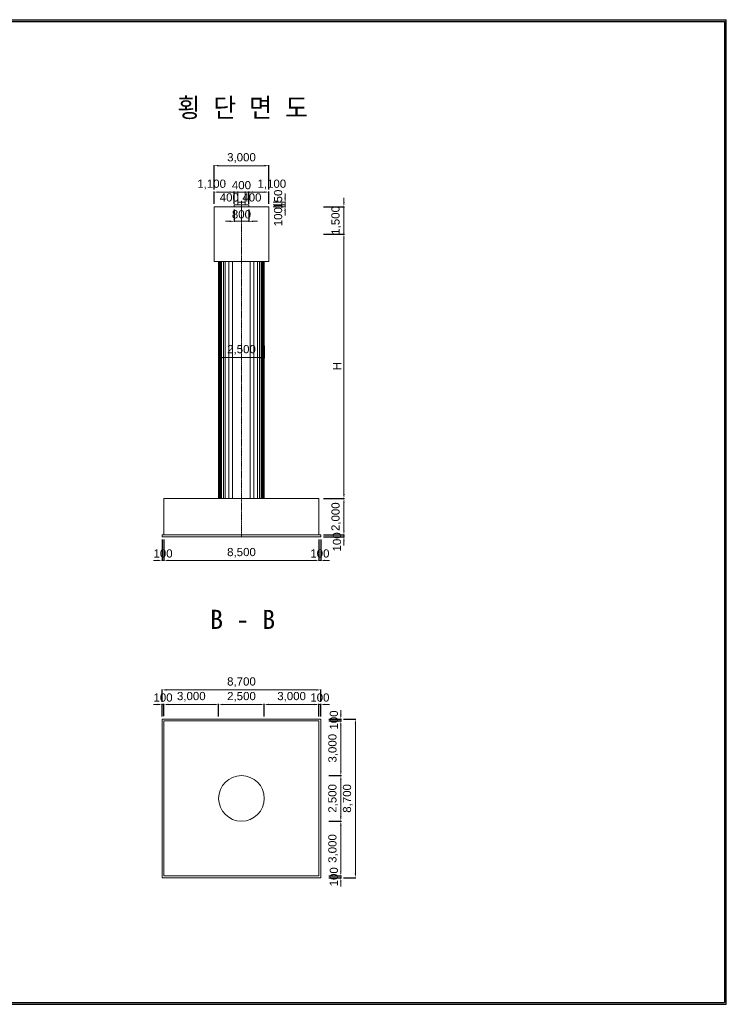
# Model space of a CAD drawing. Header units: metres. Extents: x 203254 to 280754, y 162515 to 216515.
# Tile 2 of 2: x 242004 to 280754, y 162515 to 216515. Entities that reach past the tile are written whole.
import ezdxf
from ezdxf.enums import TextEntityAlignment as Align

# ---------------------------------------------------------------- set-up
doc = ezdxf.new("R2010")
doc.units = ezdxf.units.M
doc.header["$MEASUREMENT"] = 0
doc.linetypes.add('DGN Style 3', pattern=[0.059074, 0.042196, -0.016878])
doc.layers.get('Defpoints').update_dxf_attribs({"lineweight": 0})
for name, color, linetype, lineweight in [('A-DIM01', 1, 'Continuous', 0), ('Adojoint Line', 1, 'Continuous', 0), ('Concrete', 4, 'Continuous', 0), ('Shoe', 5, 'Continuous', 0), ('Text', 3, 'Continuous', 0)]:
    doc.layers.add(name, color=color, linetype=linetype, lineweight=lineweight)
doc.styles.get("Standard").update_dxf_attribs({"font": 'txt', "height": 5})
doc.styles.add('style2', font='arial.ttf')
doc.styles.add('돋움', font='txt')
doc.dimstyles.new('DIM01', dxfattribs={"dimtxt": 3.5, "dimasz": 0.8, "dimexe": 2, "dimexo": 10, "dimgap": 1.25, "dimtad": 1, "dimdec": 0, "dimzin": 0, "dimtxsty": '돋움', "dimcen": 0.09, "dimclrd": 1, "dimclre": 1, "dimclrt": 256, "dimadec": 0, "dimazin": 0, "dimtfac": 0.072, "dimtdec": 0, "dimtix": 1, "dimtmove": 2, "dimatfit": 3, "dimfxl": 1, "dimtolj": 1, "dimtzin": 0, "dimlwd": -1, "dimarcsym": 0})

# ---------------------------------------------------------------- blocks, each defined once
blk = doc.blocks.new('*D160')
at = {"layer": 'A-DIM01', "color": 1, "lineweight": -2}
for p, q in [((252665, 206408), (252665, 207089)), ((253765, 206408), (253765, 207089))]:
    blk.add_line(p, q, dxfattribs=at)
at = {"layer": 'A-DIM01', "color": 1}
blk.add_line((253525, 207059), (252905, 207059), dxfattribs=at)
for points in [[(252905, 207099), (252905, 207019), (252665, 207059)], [(253525, 207099), (253525, 207019), (253765, 207059)]]:
    blk.add_solid(points, dxfattribs=at)
at = {"layer": 'Defpoints', "color": 0}
for p in [(252665, 207059), (252665, 206258), (253765, 206258)]:
    blk.add_point(p, dxfattribs=at)
at = {"layer": 'A-DIM01', "color": 7, "insert": (252530, 207479), "char_height": 450, "attachment_point": 5, "style": 'style2'}
blk.add_mtext('\\A1;1,100', dxfattribs=at)
blk = doc.blocks.new('*D162')
at = {"layer": 'A-DIM01', "color": 1, "lineweight": -2}
for p, q in [((252665, 207209), (252665, 208539)), ((255665, 207210), (255665, 208539))]:
    blk.add_line(p, q, dxfattribs=at)
at = {"layer": 'A-DIM01', "color": 1}
blk.add_line((255425, 208509), (252905, 208509), dxfattribs=at)
for points in [[(252905, 208549), (252905, 208469), (252665, 208509)], [(255425, 208549), (255425, 208469), (255665, 208509)]]:
    blk.add_solid(points, dxfattribs=at)
at = {"layer": 'Defpoints', "color": 0}
for p in [(252665, 208509), (252665, 207059), (255665, 207060)]:
    blk.add_point(p, dxfattribs=at)
at = {"layer": 'A-DIM01', "color": 7, "insert": (254165, 208930), "char_height": 450, "attachment_point": 5, "style": 'style2'}
blk.add_mtext('\\A1;3,000', dxfattribs=at)
blk = doc.blocks.new('*D164')
at = {"layer": 'A-DIM01', "color": 1, "lineweight": -2}
for p, q in [((253765, 206108), (253765, 205428)), ((254565, 206108), (254565, 205428))]:
    blk.add_line(p, q, dxfattribs=at)
at = {"layer": 'A-DIM01', "color": 1}
for p, q in [((253525, 205458), (253285, 205458)), ((253765, 205458), (254565, 205458)), ((254805, 205458), (255045, 205458))]:
    blk.add_line(p, q, dxfattribs=at)
for points in [[(253525, 205498), (253525, 205418), (253765, 205458)], [(254805, 205498), (254805, 205418), (254565, 205458)]]:
    blk.add_solid(points, dxfattribs=at)
at = {"layer": 'Defpoints', "color": 0}
for p in [(253765, 206258), (254565, 206258), (254565, 205458)]:
    blk.add_point(p, dxfattribs=at)
at = {"layer": 'A-DIM01', "color": 7, "insert": (254165, 205838), "char_height": 450, "attachment_point": 5, "style": 'style2'}
blk.add_mtext('\\A1;800', dxfattribs=at)
blk = doc.blocks.new('*D166')
at = {"layer": 'A-DIM01', "color": 1, "lineweight": -2}
for p, q in [((254565, 206408), (254565, 207089)), ((255665, 206408), (255665, 207089))]:
    blk.add_line(p, q, dxfattribs=at)
at = {"layer": 'A-DIM01', "color": 1}
blk.add_line((255425, 207059), (254805, 207059), dxfattribs=at)
for points in [[(254805, 207099), (254805, 207019), (254565, 207059)], [(255425, 207099), (255425, 207019), (255665, 207059)]]:
    blk.add_solid(points, dxfattribs=at)
at = {"layer": 'Defpoints', "color": 0}
for p in [(254565, 207059), (254565, 206258), (255665, 206258)]:
    blk.add_point(p, dxfattribs=at)
at = {"layer": 'A-DIM01', "color": 7, "insert": (255830, 207479), "char_height": 450, "attachment_point": 5, "style": 'style2'}
blk.add_mtext('\\A1;1,100', dxfattribs=at)
blk = doc.blocks.new('*D168')
at = {"layer": 'A-DIM01', "color": 1, "lineweight": -2}
for p, q in [((252915, 198636), (252915, 197955)), ((255415, 198636), (255415, 197955))]:
    blk.add_line(p, q, dxfattribs=at)
at = {"layer": 'A-DIM01', "color": 1}
blk.add_line((253155, 197985), (255175, 197985), dxfattribs=at)
for points in [[(253155, 198025), (253155, 197945), (252915, 197985)], [(255175, 198025), (255175, 197945), (255415, 197985)]]:
    blk.add_solid(points, dxfattribs=at)
at = {"layer": 'Defpoints', "color": 0}
for p in [(252915, 198786), (255415, 198786), (255415, 197985)]:
    blk.add_point(p, dxfattribs=at)
at = {"layer": 'A-DIM01', "color": 7, "insert": (254165, 198406), "char_height": 450, "attachment_point": 5, "style": 'style2'}
blk.add_mtext('\\A1;2,500', dxfattribs=at)
blk = doc.blocks.new('*D170')
at = {"layer": 'A-DIM01', "color": 1}
for p, q in [((259783, 206498), (259783, 206738)), ((259783, 204758), (259783, 206258)), ((259783, 204518), (259783, 204278))]:
    blk.add_line(p, q, dxfattribs=at)
at = {"layer": 'A-DIM01', "color": 1, "lineweight": -2}
for p, q in [((258665, 206258), (259813, 206258)), ((258665, 204758), (259813, 204758))]:
    blk.add_line(p, q, dxfattribs=at)
at = {"layer": 'A-DIM01', "color": 1}
for points in [[(259743, 206498), (259823, 206498), (259783, 206258)], [(259743, 204518), (259823, 204518), (259783, 204758)]]:
    blk.add_solid(points, dxfattribs=at)
at = {"layer": 'Defpoints', "color": 0}
for p in [(258515, 206258), (259783, 206258), (258515, 204758)]:
    blk.add_point(p, dxfattribs=at)
at = {"layer": 'A-DIM01', "color": 7, "insert": (259363, 205508), "char_height": 450, "attachment_point": 5, "rotation": 90, "style": 'style2'}
blk.add_mtext('\\A1;1,500', dxfattribs=at)
blk = doc.blocks.new('*D172')
at = {"layer": 'A-DIM01', "color": 1, "lineweight": -2}
for p, q in [((259133, 204758), (259814, 204758)), ((258665, 190258), (259814, 190258))]:
    blk.add_line(p, q, dxfattribs=at)
at = {"layer": 'A-DIM01', "color": 1}
blk.add_line((259784, 190498), (259784, 204518), dxfattribs=at)
for points in [[(259744, 204518), (259824, 204518), (259784, 204758)], [(259744, 190498), (259824, 190498), (259784, 190258)]]:
    blk.add_solid(points, dxfattribs=at)
at = {"layer": 'Defpoints', "color": 0}
for p in [(258983, 204758), (259784, 204758), (258515, 190258)]:
    blk.add_point(p, dxfattribs=at)
at = {"layer": 'A-DIM01', "color": 7, "insert": (259409, 197508), "char_height": 450, "attachment_point": 5, "rotation": 90, "style": 'style2'}
blk.add_mtext('\\A1;H', dxfattribs=at)
blk = doc.blocks.new('*D174')
at = {"layer": 'A-DIM01', "color": 1, "lineweight": -2}
for p, q in [((258665, 190258), (259814, 190258)), ((258665, 188258), (259814, 188258))]:
    blk.add_line(p, q, dxfattribs=at)
at = {"layer": 'A-DIM01', "color": 1}
blk.add_line((259784, 188498), (259784, 190018), dxfattribs=at)
for points in [[(259744, 190018), (259824, 190018), (259784, 190258)], [(259744, 188498), (259824, 188498), (259784, 188258)]]:
    blk.add_solid(points, dxfattribs=at)
at = {"layer": 'Defpoints', "color": 0}
for p in [(258515, 190258), (259784, 190258), (258515, 188258)]:
    blk.add_point(p, dxfattribs=at)
at = {"layer": 'A-DIM01', "color": 7, "insert": (259364, 189258), "char_height": 450, "attachment_point": 5, "rotation": 90, "style": 'style2'}
blk.add_mtext('\\A1;2,000', dxfattribs=at)
blk = doc.blocks.new('*D176')
at = {"layer": 'A-DIM01', "color": 1}
for p, q in [((259784, 188498), (259784, 188738)), ((259784, 188158), (259784, 188258)), ((259784, 187918), (259784, 187678))]:
    blk.add_line(p, q, dxfattribs=at)
at = {"layer": 'A-DIM01', "color": 1, "lineweight": -2}
for p, q in [((258665, 188258), (259814, 188258)), ((258665, 188158), (259814, 188158))]:
    blk.add_line(p, q, dxfattribs=at)
at = {"layer": 'A-DIM01', "color": 1}
for points in [[(259744, 188498), (259824, 188498), (259784, 188258)], [(259744, 187918), (259824, 187918), (259784, 188158)]]:
    blk.add_solid(points, dxfattribs=at)
at = {"layer": 'Defpoints', "color": 0}
for p in [(258515, 188258), (258515, 188158), (259784, 188258)]:
    blk.add_point(p, dxfattribs=at)
at = {"layer": 'A-DIM01', "color": 7, "insert": (259404, 187876), "char_height": 450, "attachment_point": 5, "rotation": 90, "style": 'style2'}
blk.add_mtext('\\A1;100', dxfattribs=at)
blk = doc.blocks.new('*D178')
at = {"layer": 'A-DIM01', "color": 1, "lineweight": -2}
for p, q in [((249815, 188008), (249815, 186828)), ((249915, 188008), (249915, 186828))]:
    blk.add_line(p, q, dxfattribs=at)
at = {"layer": 'A-DIM01', "color": 1}
for p, q in [((249575, 186858), (249335, 186858)), ((249815, 186858), (249915, 186858)), ((250155, 186858), (250395, 186858))]:
    blk.add_line(p, q, dxfattribs=at)
for points in [[(249575, 186898), (249575, 186818), (249815, 186858)], [(250155, 186898), (250155, 186818), (249915, 186858)]]:
    blk.add_solid(points, dxfattribs=at)
at = {"layer": 'Defpoints', "color": 0}
for p in [(249815, 188158), (249915, 188158), (249915, 186858)]:
    blk.add_point(p, dxfattribs=at)
at = {"layer": 'A-DIM01', "color": 7, "insert": (249865, 187238), "char_height": 450, "attachment_point": 5, "style": 'style2'}
blk.add_mtext('\\A1;100', dxfattribs=at)
blk = doc.blocks.new('*D180')
at = {"layer": 'A-DIM01', "color": 1, "lineweight": -2}
for p, q in [((258415, 188008), (258415, 186828)), ((258515, 188008), (258515, 186828))]:
    blk.add_line(p, q, dxfattribs=at)
at = {"layer": 'A-DIM01', "color": 1}
for p, q in [((258175, 186858), (257935, 186858)), ((258415, 186858), (258515, 186858)), ((258755, 186858), (258995, 186858))]:
    blk.add_line(p, q, dxfattribs=at)
for points in [[(258175, 186898), (258175, 186818), (258415, 186858)], [(258755, 186898), (258755, 186818), (258515, 186858)]]:
    blk.add_solid(points, dxfattribs=at)
at = {"layer": 'Defpoints', "color": 0}
for p in [(258415, 188158), (258515, 188158), (258515, 186858)]:
    blk.add_point(p, dxfattribs=at)
at = {"layer": 'A-DIM01', "color": 7, "insert": (258465, 187238), "char_height": 450, "attachment_point": 5, "style": 'style2'}
blk.add_mtext('\\A1;100', dxfattribs=at)
blk = doc.blocks.new('*D182')
at = {"layer": 'A-DIM01', "color": 1, "lineweight": -2}
for p, q in [((249915, 188008), (249915, 186828)), ((258415, 188008), (258415, 186828))]:
    blk.add_line(p, q, dxfattribs=at)
at = {"layer": 'A-DIM01', "color": 1}
blk.add_line((250155, 186858), (258175, 186858), dxfattribs=at)
for points in [[(250155, 186898), (250155, 186818), (249915, 186858)], [(258175, 186898), (258175, 186818), (258415, 186858)]]:
    blk.add_solid(points, dxfattribs=at)
at = {"layer": 'Defpoints', "color": 0}
for p in [(249915, 188158), (258415, 188158), (258415, 186858)]:
    blk.add_point(p, dxfattribs=at)
at = {"layer": 'A-DIM01', "color": 7, "insert": (254165, 187278), "char_height": 450, "attachment_point": 5, "style": 'style2'}
blk.add_mtext('\\A1;8,500', dxfattribs=at)
blk = doc.blocks.new('*D208')
at = {"layer": 'A-DIM01', "color": 1}
for p, q in [((249575, 178959), (249335, 178959)), ((249915, 178959), (249815, 178959)), ((250155, 178959), (250395, 178959))]:
    blk.add_line(p, q, dxfattribs=at)
at = {"layer": 'A-DIM01', "color": 1, "lineweight": -2}
for p, q in [((249815, 178308), (249815, 178989)), ((249915, 178309), (249915, 178989))]:
    blk.add_line(p, q, dxfattribs=at)
at = {"layer": 'A-DIM01', "color": 1}
for points in [[(249575, 178999), (249575, 178919), (249815, 178959)], [(250155, 178999), (250155, 178919), (249915, 178959)]]:
    blk.add_solid(points, dxfattribs=at)
at = {"layer": 'Defpoints', "color": 0}
for p in [(249815, 178959), (249815, 178158), (249915, 178159)]:
    blk.add_point(p, dxfattribs=at)
at = {"layer": 'A-DIM01', "color": 7, "insert": (249865, 179338), "char_height": 450, "attachment_point": 5, "style": 'style2'}
blk.add_mtext('\\A1;100', dxfattribs=at)
blk = doc.blocks.new('*D210')
at = {"layer": 'A-DIM01', "color": 1}
for p, q in [((258175, 178958), (257935, 178958)), ((258515, 178958), (258415, 178958)), ((258755, 178958), (258995, 178958))]:
    blk.add_line(p, q, dxfattribs=at)
at = {"layer": 'A-DIM01', "color": 1, "lineweight": -2}
for p, q in [((258415, 178308), (258415, 178988)), ((258515, 178308), (258515, 178988))]:
    blk.add_line(p, q, dxfattribs=at)
at = {"layer": 'A-DIM01', "color": 1}
for points in [[(258175, 178998), (258175, 178918), (258415, 178958)], [(258755, 178998), (258755, 178918), (258515, 178958)]]:
    blk.add_solid(points, dxfattribs=at)
at = {"layer": 'Defpoints', "color": 0}
for p in [(258415, 178958), (258415, 178158), (258515, 178158)]:
    blk.add_point(p, dxfattribs=at)
at = {"layer": 'A-DIM01', "color": 7, "insert": (258465, 179338), "char_height": 450, "attachment_point": 5, "style": 'style2'}
blk.add_mtext('\\A1;100', dxfattribs=at)
blk = doc.blocks.new('*D212')
at = {"layer": 'A-DIM01', "color": 1, "lineweight": -2}
for p, q in [((249915, 178309), (249915, 178989)), ((252915, 178308), (252915, 178989))]:
    blk.add_line(p, q, dxfattribs=at)
at = {"layer": 'A-DIM01', "color": 1}
blk.add_line((252675, 178959), (250155, 178959), dxfattribs=at)
for points in [[(250155, 178999), (250155, 178919), (249915, 178959)], [(252675, 178999), (252675, 178919), (252915, 178959)]]:
    blk.add_solid(points, dxfattribs=at)
at = {"layer": 'Defpoints', "color": 0}
for p in [(249915, 178959), (249915, 178159), (252915, 178158)]:
    blk.add_point(p, dxfattribs=at)
at = {"layer": 'A-DIM01', "color": 7, "insert": (251415, 179380), "char_height": 450, "attachment_point": 5, "style": 'style2'}
blk.add_mtext('\\A1;3,000', dxfattribs=at)
blk = doc.blocks.new('*D214')
at = {"layer": 'A-DIM01', "color": 1, "lineweight": -2}
for p, q in [((249815, 179109), (249815, 179789)), ((258515, 179108), (258515, 179789))]:
    blk.add_line(p, q, dxfattribs=at)
at = {"layer": 'A-DIM01', "color": 1}
blk.add_line((258275, 179759), (250055, 179759), dxfattribs=at)
for points in [[(250055, 179799), (250055, 179719), (249815, 179759)], [(258275, 179799), (258275, 179719), (258515, 179759)]]:
    blk.add_solid(points, dxfattribs=at)
at = {"layer": 'Defpoints', "color": 0}
for p in [(249815, 179759), (249815, 178959), (258515, 178958)]:
    blk.add_point(p, dxfattribs=at)
at = {"layer": 'A-DIM01', "color": 7, "insert": (254165, 180180), "char_height": 450, "attachment_point": 5, "style": 'style2'}
blk.add_mtext('\\A1;8,700', dxfattribs=at)
blk = doc.blocks.new('*D216')
at = {"layer": 'A-DIM01', "color": 1, "lineweight": -2}
for p, q in [((252915, 178308), (252915, 178989)), ((255415, 178308), (255415, 178989))]:
    blk.add_line(p, q, dxfattribs=at)
at = {"layer": 'A-DIM01', "color": 1}
blk.add_line((255175, 178959), (253155, 178959), dxfattribs=at)
for points in [[(253155, 178999), (253155, 178919), (252915, 178959)], [(255175, 178999), (255175, 178919), (255415, 178959)]]:
    blk.add_solid(points, dxfattribs=at)
at = {"layer": 'Defpoints', "color": 0}
for p in [(252915, 178959), (252915, 178158), (255415, 178158)]:
    blk.add_point(p, dxfattribs=at)
at = {"layer": 'A-DIM01', "color": 7, "insert": (254165, 179379), "char_height": 450, "attachment_point": 5, "style": 'style2'}
blk.add_mtext('\\A1;2,500', dxfattribs=at)
blk = doc.blocks.new('*D218')
at = {"layer": 'A-DIM01', "color": 1, "lineweight": -2}
for p, q in [((255415, 178308), (255415, 178989)), ((258415, 178308), (258415, 178989))]:
    blk.add_line(p, q, dxfattribs=at)
at = {"layer": 'A-DIM01', "color": 1}
blk.add_line((258175, 178959), (255655, 178959), dxfattribs=at)
for points in [[(255655, 178999), (255655, 178919), (255415, 178959)], [(258175, 178999), (258175, 178919), (258415, 178959)]]:
    blk.add_solid(points, dxfattribs=at)
at = {"layer": 'Defpoints', "color": 0}
for p in [(255415, 178959), (255415, 178158), (258415, 178158)]:
    blk.add_point(p, dxfattribs=at)
at = {"layer": 'A-DIM01', "color": 7, "insert": (256915, 179379), "char_height": 450, "attachment_point": 5, "style": 'style2'}
blk.add_mtext('\\A1;3,000', dxfattribs=at)
blk = doc.blocks.new('*D220')
at = {"layer": 'A-DIM01', "color": 1}
for p, q in [((259614, 178398), (259614, 178638)), ((259614, 178058), (259614, 178158)), ((259614, 177818), (259614, 177578))]:
    blk.add_line(p, q, dxfattribs=at)
at = {"layer": 'A-DIM01', "color": 1, "lineweight": -2}
for p, q in [((258963, 178158), (259644, 178158)), ((258964, 178058), (259644, 178058))]:
    blk.add_line(p, q, dxfattribs=at)
at = {"layer": 'A-DIM01', "color": 1}
for points in [[(259574, 178398), (259654, 178398), (259614, 178158)], [(259574, 177818), (259654, 177818), (259614, 178058)]]:
    blk.add_solid(points, dxfattribs=at)
at = {"layer": 'Defpoints', "color": 0}
for p in [(258813, 178158), (258814, 178058), (259614, 178158)]:
    blk.add_point(p, dxfattribs=at)
at = {"layer": 'A-DIM01', "color": 7, "insert": (259234, 178108), "char_height": 450, "attachment_point": 5, "rotation": 90, "style": 'style2'}
blk.add_mtext('\\A1;100', dxfattribs=at)
blk = doc.blocks.new('*D222')
at = {"layer": 'A-DIM01', "color": 1}
for p, q in [((259613, 169798), (259613, 170038)), ((259613, 169458), (259613, 169558)), ((259613, 169218), (259613, 168978))]:
    blk.add_line(p, q, dxfattribs=at)
at = {"layer": 'A-DIM01', "color": 1, "lineweight": -2}
for p, q in [((258963, 169558), (259643, 169558)), ((258963, 169458), (259643, 169458))]:
    blk.add_line(p, q, dxfattribs=at)
at = {"layer": 'A-DIM01', "color": 1}
for points in [[(259573, 169798), (259653, 169798), (259613, 169558)], [(259573, 169218), (259653, 169218), (259613, 169458)]]:
    blk.add_solid(points, dxfattribs=at)
at = {"layer": 'Defpoints', "color": 0}
for p in [(258813, 169558), (258813, 169458), (259613, 169558)]:
    blk.add_point(p, dxfattribs=at)
at = {"layer": 'A-DIM01', "color": 7, "insert": (259234, 169508), "char_height": 450, "attachment_point": 5, "rotation": 90, "style": 'style2'}
blk.add_mtext('\\A1;100', dxfattribs=at)
blk = doc.blocks.new('*D224')
at = {"layer": 'A-DIM01', "color": 1, "lineweight": -2}
for p, q in [((258964, 178058), (259644, 178058)), ((258963, 175058), (259644, 175058))]:
    blk.add_line(p, q, dxfattribs=at)
at = {"layer": 'A-DIM01', "color": 1}
blk.add_line((259614, 175298), (259614, 177818), dxfattribs=at)
for points in [[(259574, 177818), (259654, 177818), (259614, 178058)], [(259574, 175298), (259654, 175298), (259614, 175058)]]:
    blk.add_solid(points, dxfattribs=at)
at = {"layer": 'Defpoints', "color": 0}
for p in [(258814, 178058), (259614, 178058), (258813, 175058)]:
    blk.add_point(p, dxfattribs=at)
at = {"layer": 'A-DIM01', "color": 7, "insert": (259194, 176558), "char_height": 450, "attachment_point": 5, "rotation": 90, "style": 'style2'}
blk.add_mtext('\\A1;3,000', dxfattribs=at)
blk = doc.blocks.new('*D226')
at = {"layer": 'A-DIM01', "color": 1, "lineweight": -2}
for p, q in [((259764, 178158), (260444, 178158)), ((259763, 169458), (260444, 169458))]:
    blk.add_line(p, q, dxfattribs=at)
at = {"layer": 'A-DIM01', "color": 1}
blk.add_line((260414, 169698), (260414, 177918), dxfattribs=at)
for points in [[(260374, 177918), (260454, 177918), (260414, 178158)], [(260374, 169698), (260454, 169698), (260414, 169458)]]:
    blk.add_solid(points, dxfattribs=at)
at = {"layer": 'Defpoints', "color": 0}
for p in [(259614, 178158), (260414, 178158), (259613, 169458)]:
    blk.add_point(p, dxfattribs=at)
at = {"layer": 'A-DIM01', "color": 7, "insert": (259994, 173808), "char_height": 450, "attachment_point": 5, "rotation": 90, "style": 'style2'}
blk.add_mtext('\\A1;8,700', dxfattribs=at)
blk = doc.blocks.new('*D228')
at = {"layer": 'A-DIM01', "color": 1, "lineweight": -2}
for p, q in [((258963, 175058), (259644, 175058)), ((258963, 172558), (259644, 172558))]:
    blk.add_line(p, q, dxfattribs=at)
at = {"layer": 'A-DIM01', "color": 1}
blk.add_line((259614, 172798), (259614, 174818), dxfattribs=at)
for points in [[(259574, 174818), (259654, 174818), (259614, 175058)], [(259574, 172798), (259654, 172798), (259614, 172558)]]:
    blk.add_solid(points, dxfattribs=at)
at = {"layer": 'Defpoints', "color": 0}
for p in [(258813, 175058), (259614, 175058), (258813, 172558)]:
    blk.add_point(p, dxfattribs=at)
at = {"layer": 'A-DIM01', "color": 7, "insert": (259193, 173808), "char_height": 450, "attachment_point": 5, "rotation": 90, "style": 'style2'}
blk.add_mtext('\\A1;2,500', dxfattribs=at)
blk = doc.blocks.new('*D230')
at = {"layer": 'A-DIM01', "color": 1, "lineweight": -2}
for p, q in [((258963, 172558), (259644, 172558)), ((258963, 169558), (259644, 169558))]:
    blk.add_line(p, q, dxfattribs=at)
at = {"layer": 'A-DIM01', "color": 1}
blk.add_line((259614, 169798), (259614, 172318), dxfattribs=at)
for points in [[(259574, 172318), (259654, 172318), (259614, 172558)], [(259574, 169798), (259654, 169798), (259614, 169558)]]:
    blk.add_solid(points, dxfattribs=at)
at = {"layer": 'Defpoints', "color": 0}
for p in [(258813, 172558), (259614, 172558), (258813, 169558)]:
    blk.add_point(p, dxfattribs=at)
at = {"layer": 'A-DIM01', "color": 7, "insert": (259193, 171058), "char_height": 450, "attachment_point": 5, "rotation": 90, "style": 'style2'}
blk.add_mtext('\\A1;3,000', dxfattribs=at)

msp = doc.modelspace()

# ---------------------------------------------------------------- linework, layer by layer
for p, q in [((203253.84138, 216515.13643), (280753.84138, 216515.13643)), ((203353.84138, 216415.13643), (280653.84138, 216415.13643)), ((280653.84138, 216415.13643), (280653.84138, 162615.13643)), ((280753.84138, 162515.13643), (280753.84138, 216515.13643)), ((203353.84138, 162615.13643), (280653.84138, 162615.13643)), ((203253.84138, 162515.13643), (280753.84138, 162515.13643))]:
    msp.add_line(p, q)
at = {"layer": 'A-DIM01', "color": 1}
for p, q in [((253724.82879, 207058.65245), (253484.82879, 207058.65245)), ((254564.82879, 207058.65245), (253764.82879, 207058.65245)), ((253964.82879, 206508.02431), (253964.82879, 207088.65245)), ((254364.82879, 206508.02431), (254364.82879, 207088.65245)), ((254604.82879, 207058.65245), (254844.82879, 207058.65245)), ((256556.81896, 206748.02431), (256556.81896, 206988.02431)), ((256556.81896, 206598.02431), (256556.81896, 206838.02431)), ((255906.69082, 206508.02431), (256586.81896, 206508.02431)), ((255906.69082, 206358.02431), (256586.81896, 206358.02431)), ((255906.69082, 206358.02431), (256586.81896, 206358.02431)), ((256556.81896, 206358.02431), (256556.81896, 206508.02431)), ((256556.81896, 206258.02431), (256556.81896, 206358.02431)), ((255906.69082, 206258.02431), (256586.81896, 206258.02431)), ((256556.81896, 206118.02431), (256556.81896, 205878.02431)), ((256556.81896, 206018.02431), (256556.81896, 205778.02431))]:
    msp.add_line(p, q, dxfattribs=at)
at = {"layer": 'A-DIM01', "color": 1, "extrusion": (0, 0, -1)}
for points in [[(-254084.82879, 207078.65245), (-254084.82879, 207038.65245), (-253964.82879, 207058.65245)], [(-254244.82879, 207078.65245), (-254244.82879, 207038.65245), (-254364.82879, 207058.65245)], [(-256516.81896, 206748.02431), (-256596.81896, 206748.02431), (-256556.81896, 206508.02431)], [(-256516.81896, 206018.02431), (-256596.81896, 206018.02431), (-256556.81896, 206258.02431)]]:
    msp.add_solid(points, dxfattribs=at)
at = {"layer": 'Adojoint Line', "linetype": 'DGN Style 3', "lineweight": 0}
msp.add_line((254164.82879, 188158.02431), (254164.82879, 206608.02431), dxfattribs=at)
at = {"layer": 'Concrete', "linetype": 'Continuous', "lineweight": 0}
for p, q in [((255663.82879, 206258.02431), (252665.82879, 206258.02431)), ((255663.82879, 206258.02431), (255664.82879, 206258.02431)), ((255664.82879, 206256.02431), (255664.82879, 204548.61519)), ((255664.82879, 204548.61519), (255664.82879, 203258.02431)), ((252914.82879, 203258.02431), (255414.82879, 203258.02431)), ((252919.82879, 203258.02431), (252919.82879, 196655.22434)), ((252924.82879, 196653.76803), (252924.82879, 203258.02431)), ((252929.82879, 203258.02431), (252929.82879, 196806.81326)), ((252979.82879, 203258.02431), (252979.82879, 196617.37662)), ((253029.82879, 190258.02431), (253029.82879, 203258.02431)), ((253079.82879, 203258.02431), (253079.82879, 195942.0067)), ((253179.82879, 190258.02431), (253179.82879, 203258.02431)), ((253279.82879, 203258.02431), (253279.82879, 196425.41325)), ((253479.82879, 190258.02431), (253479.82879, 203258.02431)), ((253679.82879, 203258.02431), (253679.82879, 196372.25192)), ((254649.82879, 203258.02431), (254649.82879, 196372.25192)), ((254849.82879, 190258.02431), (254849.82879, 203258.02431)), ((255049.82879, 203258.02431), (255049.82879, 196425.41325)), ((255149.82879, 190258.02431), (255149.82879, 203258.02431)), ((255249.82879, 203258.02431), (255249.82879, 195942.0067)), ((255299.82879, 190258.02431), (255299.82879, 203258.02431)), ((255349.82879, 203258.02431), (255349.82879, 196617.37662)), ((255399.82879, 203258.02431), (255399.82879, 196806.81326)), ((255404.82879, 196653.76803), (255404.82879, 203258.02431)), ((255409.82879, 203258.02431), (255409.82879, 196655.22434)), ((255663.82879, 203258.02431), (255664.82879, 203258.02431)), ((255664.82879, 203258.02431), (255666.82879, 203258.02431)), ((252954.82879, 199873.34254), (252954.82879, 201945.93568)), ((252954.82879, 195728.15626), (252954.82879, 199873.34254)), ((255374.82879, 195728.15626), (255374.82879, 199873.34254)), ((252919.82879, 196655.22434), (252919.82879, 193355.28131)), ((252924.82879, 190258.02431), (252924.82879, 196653.76803)), ((252929.82879, 196806.81326), (252929.82879, 193064.57605)), ((252979.82879, 196617.37662), (252979.82879, 190258.02431)), ((255349.82879, 196617.37662), (255349.82879, 190258.02431)), ((255399.82879, 196806.81326), (255399.82879, 193064.57605)), ((255404.82879, 190258.02431), (255404.82879, 196653.76803)), ((255409.82879, 196655.22434), (255409.82879, 193355.28131)), ((253279.82879, 196425.41325), (253279.82879, 193014.72458)), ((253679.82879, 196372.25192), (253679.82879, 190258.02431)), ((254649.82879, 196372.25192), (254649.82879, 190258.02431)), ((255049.82879, 196425.41325), (255049.82879, 193014.72458)), ((252954.82879, 192300.11555), (252954.82879, 195728.15626)), ((253079.82879, 195942.0067), (253079.82879, 190258.02431)), ((255249.82879, 195942.0067), (255249.82879, 190258.02431)), ((255374.82879, 192300.11555), (255374.82879, 195728.15626)), ((252919.82879, 193355.28131), (252919.82879, 191705.30979)), ((255409.82879, 193355.28131), (255409.82879, 191705.30979)), ((252929.82879, 193064.57605), (252929.82879, 191274.9655)), ((253279.82879, 193014.72458), (253279.82879, 190258.02431)), ((255049.82879, 193014.72458), (255049.82879, 190258.02431)), ((255399.82879, 193064.57605), (255399.82879, 191274.9655)), ((252954.82879, 190868.73399), (252954.82879, 192300.11555)), ((255374.82879, 190868.73399), (255374.82879, 192300.11555)), ((252919.82879, 191705.30979), (252919.82879, 190880.32404)), ((255409.82879, 191705.30979), (255409.82879, 190880.32404)), ((252929.82879, 191274.9655), (252929.82879, 190460.69179)), ((255399.82879, 191274.9655), (255399.82879, 190460.69179)), ((252919.82879, 190880.32404), (252919.82879, 190258.02431)), ((252954.82879, 190265.25603), (252954.82879, 190868.73399)), ((255374.82879, 190265.25603), (255374.82879, 190868.73399)), ((255409.82879, 190880.32404), (255409.82879, 190258.02431)), ((252929.82879, 190460.69179), (252929.82879, 190279.66202)), ((252929.82879, 190279.66202), (252929.82879, 190258.02431)), ((252954.82879, 190265.25603), (252954.82879, 190258.02431)), ((255374.82879, 190265.25603), (255374.82879, 190258.02431)), ((255399.82879, 190460.69179), (255399.82879, 190279.66202)), ((255399.82879, 190279.66202), (255399.82879, 190258.02431))]:
    msp.add_line(p, q, dxfattribs=at)
at = {"layer": 'Concrete'}
for p, q in [((254564.82879, 206258.02431), (253764.82879, 206258.02431)), ((258514.82879, 188258.02431), (249814.82879, 188258.02431)), ((249814.82879, 188258.02431), (249814.82879, 188158.02431)), ((249814.82879, 188158.02431), (258514.82879, 188158.02431)), ((258514.82879, 188158.02431), (258514.82879, 188258.02431)), ((249814.82879, 178158.02431), (258514.82879, 178158.02431)), ((249814.82879, 169458.02431), (249814.82879, 178158.02431)), ((249914.82879, 178058.02431), (258414.82879, 178058.02431)), ((249914.82879, 169558.02431), (249914.82879, 178058.02431)), ((258414.82879, 178058.02431), (258414.82879, 169558.02431)), ((258514.82879, 178158.02431), (258514.82879, 169458.02431)), ((258514.82879, 169458.02431), (249814.82879, 169458.02431)), ((258414.82879, 169558.02431), (249914.82879, 169558.02431))]:
    msp.add_line(p, q, dxfattribs=at)
at = {"layer": 'Concrete', "linetype": 'Continuous', "lineweight": 0, "flags": 128}
for points in [[(252665.82879, 206258.02431), (252664.82879, 206258.02431), (252664.82879, 206257.02431)], [(252664.82879, 206257.02431), (252664.82879, 203259.02431)], [(252665.82879, 206258.02431), (255663.82879, 206258.02431)], [(255664.82879, 206256.02431), (255664.82879, 206258.02431)], [(252665.82879, 203258.02431), (252664.82879, 203258.02431), (252664.82879, 203259.02431)], [(252665.82879, 203258.02431), (254164.82879, 203258.02431), (255663.82879, 203258.02431)], [(252914.82879, 203258.02431), (252914.82879, 190258.02431), (254649.82879, 190258.02431)], [(252914.82879, 199802.39893), (252914.82879, 203258.02431), (252929.82879, 203258.02431)], [(255409.82879, 190258.02431), (255414.82879, 190258.02431), (255414.82879, 203258.02431), (255399.82879, 203258.02431)], [(252919.82879, 190258.02431), (252914.82879, 190258.02431), (252914.82879, 199802.39893)], [(254164.82879, 190258.02431), (249914.82879, 190258.02431), (249914.82879, 188258.02431), (258414.82879, 188258.02431), (258414.82879, 190258.02431), (252914.82879, 190258.02431)], [(252924.82879, 190258.02431), (252919.82879, 190258.02431)], [(252929.82879, 190258.02431), (252924.82879, 190258.02431)], [(253279.82879, 190258.02431), (252929.82879, 190258.02431)], [(253679.82879, 190258.02431), (253279.82879, 190258.02431)], [(254649.82879, 190258.02431), (255049.82879, 190258.02431)], [(255049.82879, 190258.02431), (255399.82879, 190258.02431)], [(255399.82879, 190258.02431), (255404.82879, 190258.02431)], [(255404.82879, 190258.02431), (255409.82879, 190258.02431)]]:
    msp.add_lwpolyline(points, dxfattribs=at)
msp.add_lwpolyline([(249914.82879, 178158.02431), (249814.82879, 178158.02431), (249814.82879, 178158.02431), (249914.82879, 178158.02431), (249914.82879, 178158.02431)], close=True, dxfattribs=at)
at = {"layer": 'Concrete', "extrusion": (0, 0, -1)}
msp.add_arc((-254164.82879, 173808.02431), 1250, 0, 359.99999427, dxfattribs=at)
at = {"layer": 'Shoe'}
for p, q in [((253764.82879, 206258.02431), (253764.82879, 206358.02431)), ((253764.82879, 206358.02431), (254564.82879, 206358.02431)), ((253964.82879, 206358.02431), (253964.82879, 206508.02431)), ((253964.82879, 206508.02431), (254364.82879, 206508.02431)), ((254364.82879, 206508.02431), (254364.82879, 206358.02431)), ((254564.82879, 206358.02431), (254564.82879, 206258.02431))]:
    msp.add_line(p, q, dxfattribs=at)

# ---------------------------------------------------------------- texts
at = {"layer": 'A-DIM01', "color": 7, "char_height": 450, "attachment_point": 5, "style": 'style2'}
for insert in [(254164.82879, 207438.41029), (253497.19166, 206765.48939), (254736.78952, 206765.48939)]:
    msp.add_mtext('\\A1;400', dxfattribs=dict(at, insert=insert))
at = {"layer": 'A-DIM01', "color": 7, "char_height": 450, "attachment_point": 5, "rotation": 90, "style": 'style2'}
for s, insert in [('\\A1;150', (256177.06112, 206670.89404)), ('\\A1;100', (256177.06112, 205708.538))]:
    msp.add_mtext(s, dxfattribs=dict(at, insert=insert))
at = {"layer": 'Text'}
for s, p in [('횡 단 면 도', (254230.45376, 211163.34213)), ('B - B', (254230.45376, 183100.89903))]:
    msp.add_text(s, height=1050, rotation=359.939212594, dxfattribs=at).set_placement(p, align=Align.CENTER)

# ---------------------------------------------------------------- dimensions: what is measured, and where the dimension line sits
at = {"layer": 'A-DIM01', "color": 1}
for base, p1, p2, angle, picture, middle in [((252664.95379, 208509.40872), (255664.82879, 207060.25661), (252664.95379, 207058.65245), 180, '*D162', (254164.89129, 208929.83846)), ((259783.22375, 206258.02431), (258514.82879, 204758.02431), (258514.82879, 206258.02431), 90, '*D170', (259362.79401, 205508.02431)), ((259784.22375, 190258.02431), (258514.82879, 188258.02431), (258514.82879, 190258.02431), 90, '*D174', (259363.79401, 189258.02431)), ((249814.82879, 179759.28058), (258514.82879, 178958.15245), (249814.82879, 178958.65245), 180, '*D214', (254164.82879, 180179.71033)), ((249814.82879, 178958.65245), (249914.82879, 178158.52431), (249814.82879, 178158.02431), 180, '*D208', (249864.82879, 179338.41029)), ((249914.82879, 178959.15245), (252914.82879, 178158.02431), (249914.82879, 178158.52431), 180, '*D212', (251414.82879, 179379.58219)), ((252914.82879, 178958.65245), (255414.82879, 178158.02431), (252914.82879, 178158.02431), 180, '*D216', (254164.82879, 179379.08219)), ((255414.82879, 178958.65245), (258414.82879, 178157.52431), (255414.82879, 178158.02431), 180, '*D218', (256914.82879, 179379.08219)), ((258414.82879, 178958.15245), (258514.82879, 178158.02431), (258414.82879, 178157.52431), 180, '*D210', (258464.82879, 179337.91029)), ((259613.78821, 178158.02431), (258813.66008, 178058.02431), (258813.16008, 178158.02431), 90, '*D220', (259234.03037, 178108.02431)), ((259614.28821, 178058.02431), (258813.16008, 175058.02431), (258813.66008, 178058.02431), 90, '*D224', (259193.85847, 176558.02431)), ((260414.41635, 178158.02431), (259613.28821, 169458.02431), (259613.78821, 178158.02431), 90, '*D226', (259993.98661, 173808.02431)), ((259613.78821, 175058.02431), (258813.16008, 172558.02431), (258813.16008, 175058.02431), 90, '*D228', (259193.35847, 173808.02431)), ((259613.78821, 172558.02431), (258812.66008, 169558.02431), (258813.16008, 172558.02431), 90, '*D230', (259193.35847, 171058.02431)), ((259613.28821, 169558.02431), (258813.16008, 169458.02431), (258812.66008, 169558.02431), 90, '*D222', (259233.53037, 169508.02431))]:
    dim = msp.add_linear_dim(base=base, p1=p1, p2=p2, angle=angle, dimstyle='DIM01', override={"dimscale": 30, "dimtxt": 15, "dimasz": 8, "dimexe": 1, "dimexo": 5, "dimgap": 5, "dimdsep": 46, "dimlunit": 6, "dimtxsty": 'style2', "dimclrt": 7}, dxfattribs=at)
    dim.commit()
    dim.dimension.update_dxf_attribs({"geometry": picture, "text_midpoint": middle})
for base, p1, p2, angle, picture, middle in [((252664.82879, 207058.65245), (253764.82879, 206258.02431), (252664.82879, 206258.02431), 180, '*D160', (252529.92026, 207479.08219)), ((254564.82879, 207058.65245), (255664.82879, 206258.02431), (254564.82879, 206258.02431), 180, '*D166', (255829.92026, 207479.08219)), ((259784.22375, 188258.02431), (258514.82879, 188158.02431), (258514.82879, 188258.02431), 90, '*D176', (259404.4659, 187876.12153))]:
    dim = msp.add_linear_dim(base=base, p1=p1, p2=p2, angle=angle, dimstyle='DIM01', override={"dimscale": 30, "dimtxt": 15, "dimasz": 8, "dimexe": 1, "dimexo": 5, "dimgap": 5, "dimdsep": 46, "dimlunit": 6, "dimtxsty": 'style2', "dimclrt": 7}, dxfattribs=at)
    dim.commit()
    dim.dimension.update_dxf_attribs({"geometry": picture, "text_midpoint": middle, "dimtype": 160})
for base, p1, p2, picture, middle in [((254564.82879, 205457.89617), (253764.82879, 206258.02431), (254564.82879, 206258.02431), '*D164', (254164.82879, 205837.65402)), ((255414.82879, 197985.41326), (252914.82879, 198785.5414), (255414.82879, 198785.5414), '*D168', (254164.82879, 198405.843)), ((249914.82879, 186857.76804), (249814.82879, 188158.02431), (249914.82879, 188158.02431), '*D178', (249864.82879, 187237.52588)), ((258414.82879, 186857.76804), (249914.82879, 188158.02431), (258414.82879, 188158.02431), '*D182', (254164.82879, 187278.19778)), ((258514.82879, 186857.76804), (258414.82879, 188158.02431), (258514.82879, 188158.02431), '*D180', (258464.82879, 187237.52588))]:
    dim = msp.add_linear_dim(base=base, p1=p1, p2=p2, dimstyle='DIM01', override={"dimscale": 30, "dimtxt": 15, "dimasz": 8, "dimexe": 1, "dimexo": 5, "dimgap": 5, "dimdsep": 46, "dimlunit": 6, "dimtxsty": 'style2', "dimclrt": 7}, dxfattribs=at)
    dim.commit()
    dim.dimension.update_dxf_attribs({"geometry": picture, "text_midpoint": middle})
dim = msp.add_linear_dim(base=(259783.72375, 204758.02431), p1=(258514.82879, 190258.02431), p2=(258983.09561, 204758.02431), angle=90, text='H', dimstyle='DIM01', override={"dimscale": 30, "dimtxt": 15, "dimasz": 8, "dimexe": 1, "dimexo": 5, "dimgap": 5, "dimdsep": 46, "dimlunit": 6, "dimtxsty": 'style2', "dimclrt": 7}, dxfattribs=at)
dim.commit()
dim.dimension.update_dxf_attribs({"geometry": '*D172', "text_midpoint": (259408.72375, 197508.02431)})

doc.saveas('drawing.dxf')
